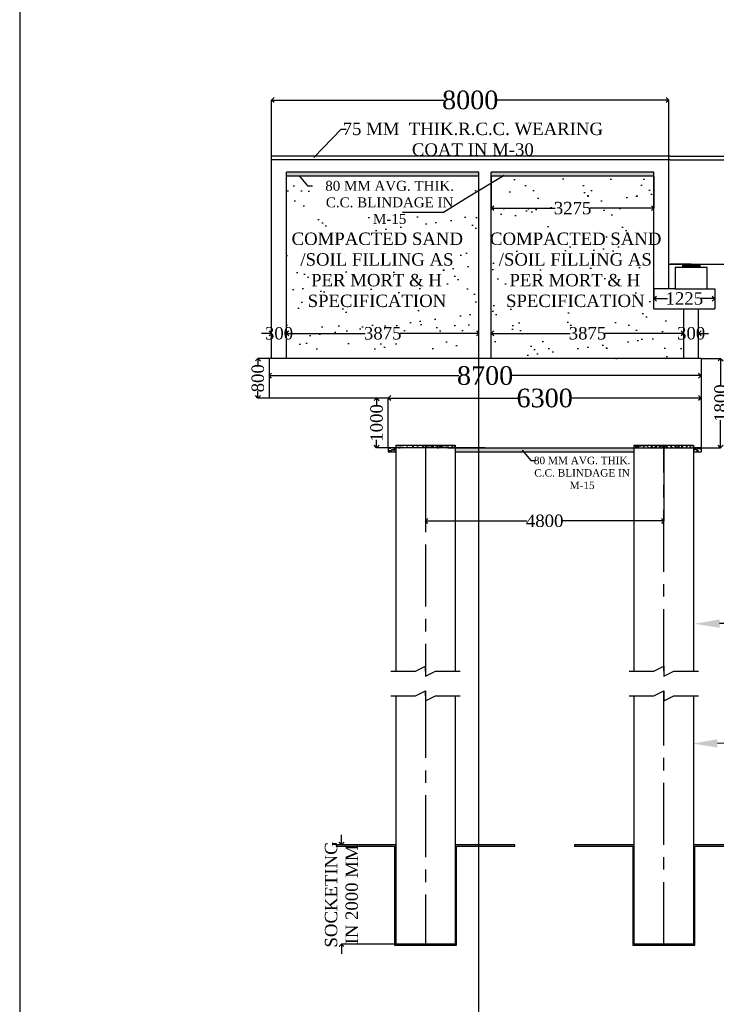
# Model space of a CAD drawing. Header units: millimetres. Extents: x -11064034 to 12176239, y -803770 to 320261.
# Tile 4 of 16: x 3088983 to 3117040, y -764093 to -724416. Entities that reach past the tile are written whole.
import ezdxf
from ezdxf import colors
from ezdxf.entities.mleader import LeaderData, LeaderLine
from ezdxf.math import Vec2, Vec3

# ---------------------------------------------------------------- set-up
doc = ezdxf.new("R2010")
doc.units = ezdxf.units.MM
doc.header["$MEASUREMENT"] = 0
doc.linetypes.add('CENTERX2', pattern=[4, 2.5, -0.5, 0.5, -0.5])
doc.styles.get("Standard").update_dxf_attribs({"font": 'times.ttf'})
doc.styles.add('style1', font='txt.shx', dxfattribs={"height": 1})
doc.dimstyles.new('Copy(3) of Standard', dxfattribs={"dimtxt": 500, "dimasz": 1000, "dimexe": 800, "dimexo": 1000, "dimgap": 0.09, "dimtad": 0, "dimdec": 0, "dimzin": 4, "dimdsep": 46, "dimtxsty": 'Standard', "dimcen": 0, "dimadec": 0, "dimazin": 1, "dimtfac": 1, "dimtdec": 0, "dimtix": 1, "dimtofl": 0, "dimtmove": 0, "dimatfit": 3, "dimfxl": 0, "dimtolj": 1, "dimtzin": 0, "dimarcsym": 0})
doc.dimstyles.new('RH SCALL', dxfattribs={"dimtxt": 500, "dimasz": 200, "dimexe": 1, "dimexo": 1.5, "dimgap": 0.09, "dimtad": 0, "dimdec": 0, "dimzin": 4, "dimdsep": 46, "dimtxsty": 'Standard', "dimblk": 'OPEN90', "dimcen": 0, "dimadec": 0, "dimazin": 1, "dimtfac": 1, "dimtdec": 0, "dimtix": 1, "dimtofl": 0, "dimtmove": 0, "dimatfit": 3, "dimfxl": 0, "dimtolj": 1, "dimtzin": 0, "dimarcsym": 0})
pattern_1 = [(50, (-501911.77, -1638479.05), (215.178055, -18.8256405), [22.5, -247.5]), (355, (-501911.77, -1638479.05), (-41.6254, 225.65764), [18, -198]), (100.4514445, (-501893.84, -1638480.62), (173.552654, 206.831997), [19.122058, -210.342634]), (46.1842, (-501911.77, -1638419.05), (320.1724, -49.655784), [33.75, -371.25]), (96.6356355, (-501885.1, -1638423.2), (280.398584, 292.23558), [28.683103, -315.514128]), (351.184164, (-501911.77, -1638419.05), (280.398584, 292.23558), [27, -297]), (21, (-501881.77, -1638434.05), (179.072116, -120.785667), [22.5, -247.5]), (326, (-501881.77, -1638434.05), (72.9946, 217.545014), [18, -198]), (71.451445, (-501866.85, -1638444.12), (252.066713, 96.759346), [19.122057, -210.342634]), (37.5, (-501911.77, -1638479.05), (3.6479566, 99.8681561), [0, -195.6, 0, -201, 0, -198.75]), (7.5, (-501911.77, -1638479.05), (78.9208612, 118.3235136), [0, -114.6, 0, -191.1, 0, -75.75]), (327.5, (-501978.67, -1638479.05), (160.1467309, -6.7664615), [0, -75, 0, -234, 0, -310.5]), (317.5, (-502008.67, -1638479.05), (174.955851, 30.0314947), [0, -97.5, 0, -155.4, 0, -220.5])]
pattern_2 = [(37.5, (71920.3, -759168.9), (-47.245, 1445.11783), [0, -1140, 0, -1275, 0, -1218.75]), (7.5, (71920.3, -759169), (1327.3325, 2116.6095), [0, -615, 0, -1027.5, 0, -393.75]), (327.5, (70997.8, -759168.9), (2335.6064, 4.2443), [0, -375, 0, -1350, 0, -1762.5]), (317.5, (70997.8, -759169), (2254.595, 658.2567), [0, -187.5, 0, -885, 0, -1012.5])]
pattern_3 = [(50, (71920.27, -759168.92), (143.4520365, -12.550427), [15, -165]), (355, (71920.27, -759168.92), (-27.750267, 150.438427), [12, -132]), (100.4514445, (71932.22, -759169.97), (115.7017693, 137.887998), [12.7480384, -140.2284224]), (46.1842, (71920.27, -759128.92), (213.448266, -33.103856), [22.5, -247.5]), (96.6356355, (71938.06, -759131.68), (186.932389, 194.82372), [19.122068, -210.342752]), (351.184164, (71920.27, -759128.92), (186.932389, 194.82372), [18, -198]), (21, (71940.27, -759138.92), (119.3814104, -80.523778), [15, -165]), (326, (71940.27, -759138.92), (48.6630664, 145.030009), [12, -132]), (71.451445, (71950.22, -759145.64), (168.0444753, 64.5062306), [12.748038, -140.2284224]), (37.5, (71920.27, -759168.925), (2.4319711, 66.5787708), [0, -130.4, 0, -134, 0, -132.5]), (7.5, (71920.27, -759168.925), (52.6139075, 78.8823424), [0, -76.4, 0, -127.4, 0, -50.5]), (327.5, (71875.67, -759168.925), (106.7644872, -4.5109743), [0, -50, 0, -156, 0, -207]), (317.5, (71855.67, -759168.925), (116.637234, 20.0209965), [0, -65, 0, -103.6, 0, -147])]

# ---------------------------------------------------------------- blocks, each defined once
blk = doc.blocks.new('*D338')
at = {"color": 0, "linetype": 'Continuous', "lineweight": -2, "ltscale": 10000, "transparency": 16777216}
blk.add_line((3119920, -748739), (3117170, -748752), dxfattribs=at)
at = {"color": 0, "linetype": 'Continuous', "lineweight": 30, "ltscale": 10000, "transparency": 16777216}
blk.add_solid([(3117170, -748586), (3117171, -748919), (3116170, -748757)], dxfattribs=at)
at = {"layer": 'Defpoints', "color": 0, "linetype": 'Continuous', "lineweight": 30, "ltscale": 10000, "transparency": 16777216}
for p in [(3113770, -748769), (3116170, -748757)]:
    blk.add_point(p, dxfattribs=at)
at = {"color": 0, "linetype": 'Continuous', "ltscale": 10000, "transparency": 16777216, "insert": (3123290, -748723), "char_height": 500, "width": 7059.14, "attachment_point": 5, "rotation": 0.2756}
blk.add_mtext('\\A1;6 NOS BORED CAST IN SITU R.C.C. PILE 1200 MM DIA EACH', dxfattribs=at)
blk = doc.blocks.new('*D339')
at = {"color": 0, "linetype": 'Continuous', "lineweight": -2, "ltscale": 10000, "transparency": 16777216}
blk.add_line((3118605, -753573), (3117084, -753580), dxfattribs=at)
at = {"color": 0, "linetype": 'Continuous', "lineweight": 30}
blk.add_line((3123245, -753545), (3127818, -753523), dxfattribs=at)
at = {"color": 0, "linetype": 'Continuous', "lineweight": 30, "ltscale": 10000, "transparency": 16777216}
blk.add_solid([(3117083, -753413), (3117085, -753747), (3116084, -753585)], dxfattribs=at)
at = {"layer": 'Defpoints', "color": 0, "linetype": 'Continuous', "lineweight": 30, "ltscale": 10000, "transparency": 16777216}
for p in [(3113684, -753596), (3116084, -753585)]:
    blk.add_point(p, dxfattribs=at)
at = {"color": 0, "linetype": 'Continuous', "ltscale": 10000, "transparency": 16777216, "insert": (3123203, -753551), "char_height": 500, "width": 9579.76, "attachment_point": 5, "rotation": 0.2756}
blk.add_mtext('\\A1;6 MM PERMANENT MS LINER UP TO {ROCK LEVEL\\P}RL 93.000 M', dxfattribs=at)
blk = doc.blocks.new('_Open90')
at = {"color": 0, "linetype": 'ByBlock', "lineweight": -2}
for p, q in [((0, 0), (-1, 0)), ((-0.5, 0.5), (0, 0)), ((0, 0), (-0.5, -0.5))]:
    blk.add_line(p, q, dxfattribs=at)
blk = doc.blocks.new('*D381')
at = {"color": 0, "linetype": 'Continuous', "lineweight": -2, "ltscale": 10000, "transparency": 16777216}
for p, q in [((3114527, -735267), (3114527, -735653)), ((3116977, -735267), (3116977, -735653)), ((3114727, -735652), (3115081, -735652)), ((3116777, -735652), (3116423, -735652))]:
    blk.add_line(p, q, dxfattribs=at)
at = {"layer": 'Defpoints', "color": 0, "linetype": 'Continuous', "lineweight": 30, "ltscale": 10000, "transparency": 16777216}
for p in [(3114527, -735265, -872), (3116977, -735265, -872), (3116977, -735652)]:
    blk.add_point(p, dxfattribs=at)
at = {"color": 0, "linetype": 'Continuous', "lineweight": -2, "ltscale": 10000, "transparency": 16777216, "xscale": 200, "yscale": 200, "zscale": 200, "rotation": 180}
blk.add_blockref('_Open90', (3114527, -735652), dxfattribs=at)
at = {"color": 0, "linetype": 'Continuous', "lineweight": -2, "ltscale": 10000, "transparency": 16777216, "xscale": 200, "yscale": 200, "zscale": 200}
blk.add_blockref('_Open90', (3116977, -735652), dxfattribs=at)
at = {"color": 0, "linetype": 'Continuous', "ltscale": 10000, "transparency": 16777216, "insert": (3115752, -735652), "char_height": 500, "attachment_point": 5}
blk.add_mtext('\\A1;1225', dxfattribs=at)
blk = doc.blocks.new('*D382')
at = {"color": 0, "linetype": 'Continuous', "lineweight": -2, "ltscale": 10000, "transparency": 16777216}
for p, q in [((3099127, -729914), (3099127, -727654)), ((3099327, -727655), (3106073, -727655)), ((3114927, -727655), (3108181, -727655)), ((3115127, -729914), (3115127, -727654))]:
    blk.add_line(p, q, dxfattribs=at)
at = {"layer": 'Defpoints', "color": 0, "linetype": 'Continuous', "lineweight": 30, "ltscale": 10000, "transparency": 16777216}
for p in [(3115127, -727655), (3099127, -729915, -872), (3115127, -729915, -872)]:
    blk.add_point(p, dxfattribs=at)
at = {"color": 0, "linetype": 'Continuous', "lineweight": -2, "ltscale": 10000, "transparency": 16777216, "xscale": 200, "yscale": 200, "zscale": 200, "rotation": 180}
blk.add_blockref('_Open90', (3099127, -727655), dxfattribs=at)
at = {"color": 0, "linetype": 'Continuous', "lineweight": -2, "ltscale": 10000, "transparency": 16777216, "xscale": 200, "yscale": 200, "zscale": 200}
blk.add_blockref('_Open90', (3115127, -727655), dxfattribs=at)
at = {"color": 0, "linetype": 'Continuous', "ltscale": 10000, "transparency": 16777216, "insert": (3107127, -727655), "char_height": 500, "attachment_point": 5}
blk.add_mtext('\\A1;{\\H1.5x;8000}', dxfattribs=at)
blk = doc.blocks.new('*D383')
at = {"color": 0, "linetype": 'Continuous', "lineweight": -2, "ltscale": 10000, "transparency": 16777216}
for p, q in [((3098927, -737056), (3098727, -737056)), ((3099127, -738064), (3099127, -737055)), ((3099727, -738064), (3099727, -737055)), ((3099927, -737056), (3100127, -737056))]:
    blk.add_line(p, q, dxfattribs=at)
at = {"layer": 'Defpoints', "color": 0, "linetype": 'Continuous', "lineweight": 30, "ltscale": 10000, "transparency": 16777216}
for p in [(3099727, -737056), (3099127, -738065, -872), (3099727, -738065, -872)]:
    blk.add_point(p, dxfattribs=at)
at = {"color": 0, "linetype": 'Continuous', "lineweight": -2, "ltscale": 10000, "transparency": 16777216, "xscale": 200, "yscale": 200, "zscale": 200}
blk.add_blockref('_Open90', (3099127, -737056), dxfattribs=at)
at = {"color": 0, "linetype": 'Continuous', "lineweight": -2, "ltscale": 10000, "transparency": 16777216, "xscale": 200, "yscale": 200, "zscale": 200, "rotation": 180}
blk.add_blockref('_Open90', (3099727, -737056), dxfattribs=at)
at = {"color": 0, "linetype": 'Continuous', "ltscale": 10000, "transparency": 16777216, "insert": (3099427, -737056), "char_height": 500, "attachment_point": 5}
blk.add_mtext('\\A1;300', dxfattribs=at)
blk = doc.blocks.new('*D384')
at = {"color": 0, "linetype": 'Continuous', "lineweight": -2, "ltscale": 10000, "transparency": 16777216}
for p, q in [((3099727, -738062), (3099727, -737055)), ((3099927, -737056), (3102903, -737056)), ((3107277, -737056), (3104301, -737056)), ((3107477, -785391), (3107477, -737055))]:
    blk.add_line(p, q, dxfattribs=at)
at = {"layer": 'Defpoints', "color": 0, "linetype": 'Continuous', "lineweight": 30, "ltscale": 10000, "transparency": 16777216}
for p in [(3107477, -737056), (3099727, -738064), (3107477, -785393, -872)]:
    blk.add_point(p, dxfattribs=at)
at = {"color": 0, "linetype": 'Continuous', "lineweight": -2, "ltscale": 10000, "transparency": 16777216, "xscale": 200, "yscale": 200, "zscale": 200, "rotation": 180}
blk.add_blockref('_Open90', (3099727, -737056), dxfattribs=at)
at = {"color": 0, "linetype": 'Continuous', "lineweight": -2, "ltscale": 10000, "transparency": 16777216, "xscale": 200, "yscale": 200, "zscale": 200}
blk.add_blockref('_Open90', (3107477, -737056), dxfattribs=at)
at = {"color": 0, "linetype": 'Continuous', "ltscale": 10000, "transparency": 16777216, "insert": (3103602, -737056), "char_height": 500, "attachment_point": 5}
blk.add_mtext('\\A1;3875', dxfattribs=at)
blk = doc.blocks.new('*D386')
at = {"color": 0, "linetype": 'Continuous', "lineweight": -2, "ltscale": 10000, "transparency": 16777216}
for p, q in [((3107977, -738062), (3107977, -737054)), ((3108177, -737055), (3111153, -737055)), ((3115527, -737055), (3112551, -737055)), ((3115727, -738064), (3115727, -737054))]:
    blk.add_line(p, q, dxfattribs=at)
at = {"layer": 'Defpoints', "color": 0, "linetype": 'Continuous', "lineweight": 30, "ltscale": 10000, "transparency": 16777216}
for p in [(3115727, -737055), (3107977, -738064), (3115727, -738065, -872)]:
    blk.add_point(p, dxfattribs=at)
at = {"color": 0, "linetype": 'Continuous', "lineweight": -2, "ltscale": 10000, "transparency": 16777216, "xscale": 200, "yscale": 200, "zscale": 200, "rotation": 180}
blk.add_blockref('_Open90', (3107977, -737055), dxfattribs=at)
at = {"color": 0, "linetype": 'Continuous', "lineweight": -2, "ltscale": 10000, "transparency": 16777216, "xscale": 200, "yscale": 200, "zscale": 200}
blk.add_blockref('_Open90', (3115727, -737055), dxfattribs=at)
at = {"color": 0, "linetype": 'Continuous', "ltscale": 10000, "transparency": 16777216, "insert": (3111852, -737055), "char_height": 500, "attachment_point": 5}
blk.add_mtext('\\A1;3875', dxfattribs=at)
blk = doc.blocks.new('*D387')
at = {"color": 0, "linetype": 'Continuous', "lineweight": -2, "ltscale": 10000, "transparency": 16777216}
for p, q in [((3115527, -737055), (3115327, -737055)), ((3115727, -738062), (3115727, -737054)), ((3116327, -738064), (3116327, -737054)), ((3116527, -737055), (3116727, -737055))]:
    blk.add_line(p, q, dxfattribs=at)
at = {"layer": 'Defpoints', "color": 0, "linetype": 'Continuous', "lineweight": 30, "ltscale": 10000, "transparency": 16777216}
for p in [(3116327, -737055), (3115727, -738064), (3116327, -738065, -872)]:
    blk.add_point(p, dxfattribs=at)
at = {"color": 0, "linetype": 'Continuous', "lineweight": -2, "ltscale": 10000, "transparency": 16777216, "xscale": 200, "yscale": 200, "zscale": 200}
blk.add_blockref('_Open90', (3115727, -737055), dxfattribs=at)
at = {"color": 0, "linetype": 'Continuous', "lineweight": -2, "ltscale": 10000, "transparency": 16777216, "xscale": 200, "yscale": 200, "zscale": 200, "rotation": 180}
blk.add_blockref('_Open90', (3116327, -737055), dxfattribs=at)
at = {"color": 0, "linetype": 'Continuous', "ltscale": 10000, "transparency": 16777216, "insert": (3116027, -737055), "char_height": 500, "attachment_point": 5}
blk.add_mtext('\\A1;300', dxfattribs=at)
blk = doc.blocks.new('*D411')
at = {"color": 0, "linetype": 'Continuous', "lineweight": -2, "ltscale": 10000, "transparency": 16777216}
for p, q in [((3099027, -738067), (3099027, -738761)), ((3116427, -738067), (3116427, -738761)), ((3099227, -738760), (3106673, -738760)), ((3116227, -738760), (3108781, -738760))]:
    blk.add_line(p, q, dxfattribs=at)
at = {"layer": 'Defpoints', "color": 0, "linetype": 'Continuous', "lineweight": 30, "ltscale": 10000, "transparency": 16777216}
for p in [(3099027, -738065, -872), (3116427, -738065, -872), (3116427, -738760)]:
    blk.add_point(p, dxfattribs=at)
at = {"color": 0, "linetype": 'Continuous', "lineweight": -2, "ltscale": 10000, "transparency": 16777216, "xscale": 200, "yscale": 200, "zscale": 200, "rotation": 180}
blk.add_blockref('_Open90', (3099027, -738760), dxfattribs=at)
at = {"color": 0, "linetype": 'Continuous', "lineweight": -2, "ltscale": 10000, "transparency": 16777216, "xscale": 200, "yscale": 200, "zscale": 200}
blk.add_blockref('_Open90', (3116427, -738760), dxfattribs=at)
at = {"color": 0, "linetype": 'Continuous', "ltscale": 10000, "transparency": 16777216, "insert": (3107727, -738760), "char_height": 500, "attachment_point": 5}
blk.add_mtext('\\A1;{\\H1.5x;8700}', dxfattribs=at)
blk = doc.blocks.new('*D419')
at = {"color": 0, "linetype": 'Continuous', "lineweight": -2, "ltscale": 10000, "transparency": 16777216}
for p, q in [((3107977, -730727), (3107977, -732011)), ((3114527, -730727), (3114527, -732011)), ((3108177, -732010), (3110553, -732010)), ((3114327, -732010), (3111951, -732010))]:
    blk.add_line(p, q, dxfattribs=at)
at = {"layer": 'Defpoints', "color": 0, "linetype": 'Continuous', "lineweight": 30, "ltscale": 10000, "transparency": 16777216}
for p in [(3107977, -730725, -872), (3114527, -730725, -872), (3114527, -732010)]:
    blk.add_point(p, dxfattribs=at)
at = {"color": 0, "linetype": 'Continuous', "lineweight": -2, "ltscale": 10000, "transparency": 16777216, "xscale": 200, "yscale": 200, "zscale": 200, "rotation": 180}
blk.add_blockref('_Open90', (3107977, -732010), dxfattribs=at)
at = {"color": 0, "linetype": 'Continuous', "lineweight": -2, "ltscale": 10000, "transparency": 16777216, "xscale": 200, "yscale": 200, "zscale": 200}
blk.add_blockref('_Open90', (3114527, -732010), dxfattribs=at)
at = {"color": 0, "linetype": 'Continuous', "ltscale": 10000, "transparency": 16777216, "insert": (3111252, -732010), "char_height": 500, "attachment_point": 5}
blk.add_mtext('\\A1;3275', dxfattribs=at)
blk = doc.blocks.new('*D420')
at = {"color": 0, "linetype": 'Continuous', "lineweight": -2, "ltscale": 10000, "transparency": 16777216}
for p, q in [((3116427, -738068), (3116427, -739666)), ((3103827, -739664), (3103827, -739664)), ((3104027, -739665), (3109063, -739665)), ((3116227, -739665), (3111191, -739665))]:
    blk.add_line(p, q, dxfattribs=at)
at = {"layer": 'Defpoints', "color": 0, "linetype": 'Continuous', "lineweight": 30, "ltscale": 10000, "transparency": 16777216}
for p in [(3116427, -738067), (3103827, -739665, -872), (3116427, -739665)]:
    blk.add_point(p, dxfattribs=at)
at = {"color": 0, "linetype": 'Continuous', "lineweight": -2, "ltscale": 10000, "transparency": 16777216, "xscale": 200, "yscale": 200, "zscale": 200, "rotation": 180}
blk.add_blockref('_Open90', (3103827, -739665), dxfattribs=at)
at = {"color": 0, "linetype": 'Continuous', "lineweight": -2, "ltscale": 10000, "transparency": 16777216, "xscale": 200, "yscale": 200, "zscale": 200}
blk.add_blockref('_Open90', (3116427, -739665), dxfattribs=at)
at = {"color": 0, "linetype": 'Continuous', "ltscale": 10000, "transparency": 16777216, "insert": (3110127, -739665), "char_height": 500, "attachment_point": 5}
blk.add_mtext('\\A1;{\\H1.5x;6300}', dxfattribs=at)
blk = doc.blocks.new('*D421')
at = {"color": 0, "linetype": 'Continuous', "lineweight": -2, "ltscale": 10000, "transparency": 16777216}
for p, q in [((3105327, -741667), (3105327, -744613)), ((3114927, -741667), (3114927, -744613)), ((3105527, -744612), (3109408, -744612)), ((3114727, -744612), (3110846, -744612))]:
    blk.add_line(p, q, dxfattribs=at)
at = {"layer": 'Defpoints', "color": 0, "linetype": 'Continuous', "lineweight": 30, "ltscale": 10000, "transparency": 16777216}
for p in [(3105327, -741665, -872), (3114927, -741665, -872), (3114927, -744612)]:
    blk.add_point(p, dxfattribs=at)
at = {"color": 0, "linetype": 'Continuous', "lineweight": -2, "ltscale": 10000, "transparency": 16777216, "xscale": 200, "yscale": 200, "zscale": 200, "rotation": 180}
blk.add_blockref('_Open90', (3105327, -744612), dxfattribs=at)
at = {"color": 0, "linetype": 'Continuous', "lineweight": -2, "ltscale": 10000, "transparency": 16777216, "xscale": 200, "yscale": 200, "zscale": 200}
blk.add_blockref('_Open90', (3114927, -744612), dxfattribs=at)
at = {"color": 0, "linetype": 'Continuous', "ltscale": 10000, "transparency": 16777216, "insert": (3110127, -744612), "char_height": 500, "attachment_point": 5}
blk.add_mtext('\\A1;4800', dxfattribs=at)
blk = doc.blocks.new('*D428')
at = {"color": 0, "linetype": 'Continuous', "lineweight": -2, "ltscale": 10000, "transparency": 16777216}
for p, q in [((3116429, -738067), (3117214, -738067)), ((3117213, -738267), (3117213, -739184)), ((3117213, -741465), (3117213, -740548)), ((3116429, -741665), (3117214, -741665))]:
    blk.add_line(p, q, dxfattribs=at)
at = {"layer": 'Defpoints', "color": 0, "linetype": 'Continuous', "lineweight": 30, "ltscale": 10000, "transparency": 16777216}
for p in [(3116427, -738067), (3116427, -741665, -872), (3117213, -741665)]:
    blk.add_point(p, dxfattribs=at)
at = {"color": 0, "linetype": 'Continuous', "lineweight": -2, "ltscale": 10000, "transparency": 16777216, "xscale": 200, "yscale": 200, "zscale": 200}
for p, rotation in [((3117213, -738067), 90), ((3117213, -741665), 270)]:
    blk.add_blockref('_Open90', p, dxfattribs=dict(at, rotation=rotation))
at = {"color": 0, "linetype": 'Continuous', "ltscale": 10000, "transparency": 16777216, "insert": (3117213, -739866), "char_height": 500, "attachment_point": 5, "rotation": 90}
blk.add_mtext('\\A1;1800', dxfattribs=at)
blk = doc.blocks.new('*D429')
at = {"color": 0, "linetype": 'Continuous', "lineweight": -2, "ltscale": 10000, "transparency": 16777216}
for p, q in [((3099026, -738065), (3098575, -738065)), ((3098576, -738265), (3098576, -738347)), ((3098576, -739465), (3098576, -739384)), ((3099026, -739665), (3098575, -739665))]:
    blk.add_line(p, q, dxfattribs=at)
at = {"layer": 'Defpoints', "color": 0, "linetype": 'Continuous', "lineweight": 30, "ltscale": 10000, "transparency": 16777216}
for p in [(3099027, -738065, -872), (3098576, -739665), (3099027, -739665, -872)]:
    blk.add_point(p, dxfattribs=at)
at = {"color": 0, "linetype": 'Continuous', "lineweight": -2, "ltscale": 10000, "transparency": 16777216, "xscale": 200, "yscale": 200, "zscale": 200}
for p, rotation in [((3098576, -738065), 90), ((3098576, -739665), 270)]:
    blk.add_blockref('_Open90', p, dxfattribs=dict(at, rotation=rotation))
at = {"color": 0, "linetype": 'Continuous', "ltscale": 10000, "transparency": 16777216, "insert": (3098576, -738865), "char_height": 500, "attachment_point": 5, "rotation": 90}
blk.add_mtext('\\A1;800', dxfattribs=at)
blk = doc.blocks.new('*D430')
at = {"color": 0, "linetype": 'Continuous', "lineweight": -2, "ltscale": 10000, "transparency": 16777216}
for p, q in [((3103826, -739665), (3103357, -739665)), ((3103358, -739865), (3103358, -739983)), ((3103358, -741465), (3103358, -741347)), ((3103826, -741665), (3103357, -741665))]:
    blk.add_line(p, q, dxfattribs=at)
at = {"layer": 'Defpoints', "color": 0, "linetype": 'Continuous', "lineweight": 30, "ltscale": 10000, "transparency": 16777216}
for p in [(3103827, -739665), (3103358, -741665), (3103827, -741665, -872)]:
    blk.add_point(p, dxfattribs=at)
at = {"color": 0, "linetype": 'Continuous', "lineweight": -2, "ltscale": 10000, "transparency": 16777216, "xscale": 200, "yscale": 200, "zscale": 200}
for p, rotation in [((3103358, -739665), 90), ((3103358, -741665), 270)]:
    blk.add_blockref('_Open90', p, dxfattribs=dict(at, rotation=rotation))
at = {"color": 0, "linetype": 'Continuous', "ltscale": 10000, "transparency": 16777216, "insert": (3103358, -740665), "char_height": 500, "attachment_point": 5, "rotation": 90}
blk.add_mtext('\\A1;1000', dxfattribs=at)
blk = doc.blocks.new('*D432')
at = {"color": 0, "linetype": 'Continuous', "lineweight": -2, "ltscale": 10000, "transparency": 16777216}
for p, q in [((3101944, -757465), (3101944, -757265)), ((3104126, -757665), (3101943, -757665)), ((3104126, -761665), (3101943, -761665)), ((3101944, -761865), (3101944, -762065))]:
    blk.add_line(p, q, dxfattribs=at)
at = {"layer": 'Defpoints', "color": 0, "linetype": 'Continuous', "lineweight": 30, "ltscale": 10000, "transparency": 16777216}
for p in [(3104127, -757665, -872), (3101944, -761665), (3104127, -761665, -872)]:
    blk.add_point(p, dxfattribs=at)
at = {"color": 0, "linetype": 'Continuous', "lineweight": -2, "ltscale": 10000, "transparency": 16777216, "xscale": 200, "yscale": 200, "zscale": 200}
for p, rotation in [((3101944, -757665), 270), ((3101944, -761665), 90)]:
    blk.add_blockref('_Open90', p, dxfattribs=dict(at, rotation=rotation))
at = {"color": 0, "linetype": 'Continuous', "lineweight": 30, "ltscale": 10000, "transparency": 16777216, "insert": (3101944, -759665), "char_height": 500, "width": 4039.8, "attachment_point": 5, "rotation": 90}
blk.add_mtext('\\A1;SOCKETING IN 2000 MM ', dxfattribs=at)

msp = doc.modelspace()

# ---------------------------------------------------------------- hatches: boundary and pattern name
at = {"linetype": 'Continuous', "ltscale": 10000}
h = msp.add_hatch(dxfattribs=at)
h.set_pattern_fill('AR-SAND', scale=750)
h.set_pattern_definition(pattern_2)
h.paths.add_polyline_path([(3107477, -730725.3), (3099727, -730725.3), (3099727, -738065.3), (3107477, -738065.3)])
h.paths.add_polyline_path([(3098746.5, -737586.1), (3100103.9, -737586.1), (3100103.9, -736518.5), (3098746.5, -736518.5)], flags=9)
h.paths.add_polyline_path([(3102748.1, -737585.4), (3104474.7, -737585.4), (3104474.7, -736517.8), (3102748.1, -736517.8)], flags=24)
h.paths.add_polyline_path([(3107053.6, -784913.7), (3108411, -784913.7), (3108411, -783846.1), (3107053.6, -783846.1)], flags=9)
edge = h.paths.add_edge_path()
edge.add_line((3100635.8, -732204.4), (3107136, -732204.4))
edge.add_line((3107136, -732204.4), (3107136, -730683.7))
edge.add_line((3107136, -730683.7), (3100635.8, -730683.7))
edge.add_line((3100635.8, -730683.7), (3100635.8, -732204.4))
edge.add_line((3100576.4, -731114.5), (3100771.5, -731114.5))
edge.add_line((3100232.5, -730701), (3100576.4, -731114.5))
edge.add_line((3100232.5, -730701), (3100232.4, -730700.9))
edge.add_line((3100232.4, -730700.9), (3100232.5, -730701))
edge.add_line((3100232.5, -730701), (3100232.5, -730701))
h.paths.add_polyline_path([(3099782.9, -736291), (3106780.9, -736291), (3106780.9, -732710.8), (3099782.9, -732710.8)], flags=24)
h = msp.add_hatch(dxfattribs=at)
h.set_pattern_fill('AR-CONC', scale=20)
h.set_pattern_definition(pattern_3)
h.paths.add_polyline_path([(3107477, -730565.3), (3099727, -730565.3), (3099727, -730725.3), (3107477, -730725.3)])
h = msp.add_hatch(dxfattribs=at)
h.set_pattern_fill('AR-SAND', scale=750)
h.set_pattern_definition(pattern_2)
h.paths.add_polyline_path([(3114527, -730725.3), (3108460.2, -730725.3), (3107977, -731012.1), (3107977, -738065.3), (3115727, -738065.3), (3115727, -736065.3), (3114527, -736065.3)])
h.paths.add_polyline_path([(3107053.6, -737586.1), (3108411, -737586.1), (3108411, -736518.5), (3107053.6, -736518.5)], flags=9)
h.paths.add_polyline_path([(3110998.1, -737584.4), (3112724.7, -737584.4), (3112724.7, -736516.8), (3110998.1, -736516.8)], flags=24)
h.paths.add_polyline_path([(3115346.5, -737585.1), (3116703.9, -737585.1), (3116703.9, -736517.5), (3115346.5, -736517.5)], flags=9)
h.paths.add_polyline_path([(3107772.8, -736291), (3114770.8, -736291), (3114770.8, -732710.8), (3107772.8, -732710.8)], flags=9)
h = msp.add_hatch(dxfattribs=at)
h.set_pattern_fill('AR-CONC', scale=20)
h.set_pattern_definition(pattern_3)
h.paths.add_polyline_path([(3114527, -730565.3), (3107977, -730565.3), (3107977, -730725.3), (3114527, -730725.3)])
h = msp.add_hatch(color=7, dxfattribs=at)
h.dxf.hatch_style = 1
h.paths.add_polyline_path([(3116027, -734265.3), (3115677, -734265.3), (3115677, -734395.3), (3116027, -734395.3)])
h = msp.add_hatch(color=7, dxfattribs=at)
h.dxf.hatch_style = 1
h.paths.add_polyline_path([(3116377, -734265.3), (3116027, -734265.3), (3116027, -734395.3), (3116377, -734395.3)])
h = msp.add_hatch(dxfattribs=at)
h.set_pattern_fill('AR-CONC', scale=30)
h.set_pattern_definition(pattern_1)
h.paths.add_polyline_path([(3104127, -741665.3), (3103827, -741665.3), (3103827, -741825.3), (3104127, -741825.3)])
h = msp.add_hatch(dxfattribs=at)
h.set_pattern_fill('AR-CONC', scale=40)
h.set_pattern_definition([(50, (-504311.77, -1638479.05), (286.904073, -25.100854), [30, -330]), (355, (-504311.77, -1638479.05), (-55.500533, 300.876853), [24, -264]), (100.4514445, (-504287.86, -1638481.14), (231.403539, 275.775996), [25.496077, -280.456845]), (46.1842, (-504311.77, -1638399.05), (426.896532, -66.207712), [45, -495]), (96.635635, (-504276.2, -1638404.57), (373.86478, 389.64744), [38.244137, -420.685504]), (351.184164, (-504311.77, -1638399.05), (373.86478, 389.64744), [36, -396]), (21, (-504271.77, -1638419.05), (238.762821, -161.047556), [30, -330]), (326, (-504271.77, -1638419.05), (97.326133, 290.060018), [24, -264]), (71.451445, (-504251.88, -1638432.47), (336.08895, 129.012461), [25.496076, -280.456845]), (37.5, (-504311.77, -1638479.05), (4.863942, 133.1575415), [0, -260.8, 0, -268, 0, -265]), (7.5, (-504311.77, -1638479.05), (105.227815, 157.764685), [0, -152.8, 0, -254.8, 0, -101]), (327.5, (-504400.97, -1638479.05), (213.5289745, -9.0219487), [0, -100, 0, -312, 0, -414]), (317.5, (-504440.97, -1638479.05), (233.274468, 40.041993), [0, -130, 0, -207.2, 0, -294])])
h.paths.add_polyline_path([(3105327, -741565.3), (3104127, -741565.3), (3104127, -741665.3), (3105327, -741665.3)])
h = msp.add_hatch(dxfattribs=at)
h.set_pattern_fill('AR-CONC', scale=30)
h.set_pattern_definition([(50, (-504311.77, -1638479.05), (215.178055, -18.8256405), [22.5, -247.5]), (355, (-504311.77, -1638479.05), (-41.6254, 225.65764), [18, -198]), (100.4514445, (-504293.84, -1638480.62), (173.552654, 206.831997), [19.122058, -210.342634]), (46.1842, (-504311.77, -1638419.05), (320.1724, -49.655784), [33.75, -371.25]), (96.6356355, (-504285.1, -1638423.2), (280.398584, 292.23558), [28.683103, -315.514128]), (351.184164, (-504311.77, -1638419.05), (280.398584, 292.23558), [27, -297]), (21, (-504281.77, -1638434.05), (179.072116, -120.785667), [22.5, -247.5]), (326, (-504281.77, -1638434.05), (72.9946, 217.545014), [18, -198]), (71.451445, (-504266.85, -1638444.12), (252.066713, 96.759346), [19.122057, -210.342634]), (37.5, (-504311.77, -1638479.05), (3.6479566, 99.8681561), [0, -195.6, 0, -201, 0, -198.75]), (7.5, (-504311.77, -1638479.05), (78.9208612, 118.3235136), [0, -114.6, 0, -191.1, 0, -75.75]), (327.5, (-504378.67, -1638479.05), (160.1467309, -6.7664615), [0, -75, 0, -234, 0, -310.5]), (317.5, (-504408.67, -1638479.05), (174.955851, 30.0314947), [0, -97.5, 0, -155.4, 0, -220.5])])
h.paths.add_polyline_path([(3106527, -741565.3), (3105327, -741565.3), (3105327, -741665.3), (3106527, -741665.3)])
h = msp.add_hatch(dxfattribs=at)
h.set_pattern_fill('AR-CONC', scale=30)
h.set_pattern_definition(pattern_1)
h.paths.add_polyline_path([(3113727, -741665.3), (3106527, -741665.3), (3106527, -741825.3), (3113727, -741825.3)])
h = msp.add_hatch(dxfattribs=at)
h.set_pattern_fill('AR-CONC', scale=30)
h.set_pattern_definition(pattern_1)
h.paths.add_polyline_path([(3114927, -741565.3), (3113727, -741565.3), (3113727, -741665.3), (3114927, -741665.3)])
h = msp.add_hatch(dxfattribs=at)
h.set_pattern_fill('AR-CONC', scale=30)
h.set_pattern_definition(pattern_1)
h.paths.add_polyline_path([(3116127, -741565.3), (3114927, -741565.3), (3114927, -741665.3), (3116127, -741665.3)])
h = msp.add_hatch(dxfattribs=at)
h.set_pattern_fill('AR-CONC', scale=30)
h.set_pattern_definition(pattern_1)
h.paths.add_polyline_path([(3116427, -741665.3), (3116127, -741665.3), (3116127, -741825.3), (3116427, -741825.3)])
at = {"linetype": 'Continuous', "lineweight": 30, "ltscale": 10000}
h = msp.add_hatch(color=7, dxfattribs=at)
h.dxf.hatch_style = 1
h.paths.add_polyline_path([(3104127, -757665.3), (3101727, -757665.3), (3101727, -757715.3), (3104077, -757715.3), (3104077, -761715.3), (3106577, -761715.3), (3106577, -757715.3), (3108927, -757715.3), (3108927, -757665.3), (3106527, -757665.3), (3106527, -761665.3), (3104127, -761665.3)])
h = msp.add_hatch(color=7, dxfattribs=at)
h.dxf.hatch_style = 1
h.paths.add_polyline_path([(3113727, -757665.3), (3111327, -757665.3), (3111327, -757715.3), (3113677, -757715.3), (3113677, -761715.3), (3116177, -761715.3), (3116177, -757715.3), (3118527, -757715.3), (3118527, -757665.3), (3116127, -757665.3), (3116127, -761665.3), (3113727, -761665.3)])

# ---------------------------------------------------------------- linework, layer by layer
at = {"linetype": 'Continuous', "ltscale": 10000}
for p, q in [((3088982.6, -666056.9), (3088982.6, -803769.6)), ((3099127, -738065.3, -872.2), (3099127, -729915.3, -872.2)), ((3103177, -729915.3, -872.2), (3099127, -729915.3, -872.2)), ((3115177, -729915.3, -872.2), (3103177, -729915.3, -872.2)), ((3115127, -735265.3, -872.2), (3115127, -729915.3, -872.2)), ((3115177, -729915.3, -872.2), (3118805.4, -729915.3, -872.2)), ((3115177, -730065.3, -872.2), (3099127, -730065.3, -872.2)), ((3115177, -730065.3, -872.2), (3118805.4, -730065.3, -872.2)), ((3107477, -730565.3, -872.2), (3099727, -730565.3, -872.2)), ((3099727, -738065.3, -872.2), (3099727, -730565.3, -872.2)), ((3107477, -730725.3, -872.2), (3099727, -730725.3, -872.2)), ((3108501.3, -730700.9), (3107047.4, -731564.1)), ((3107477, -738065.3, -872.2), (3107477, -730565.3, -872.2)), ((3114527, -730565.3, -872.2), (3107977, -730565.3, -872.2)), ((3107977, -738065.3, -872.2), (3107977, -730565.3, -872.2)), ((3114527, -730725.3, -872.2), (3107977, -730725.3, -872.2)), ((3114527, -736065.3, -872.2), (3114527, -730565.3, -872.2)), ((3107047.4, -731564.1), (3106054, -732185.4)), ((3106054, -732185.4), (3104404.8, -732185.4)), ((3115127, -734265.3, -872.2), (3118805.4, -734265.3, -872.2)), ((3115677, -734265.3, -872.2), (3115177, -734265.3, -872.2)), ((3116677, -734395.3, -872.2), (3115377, -734395.3, -872.2)), ((3115377, -734395.3, -872.2), (3115377, -735265.3, -872.2)), ((3116027, -734265.3, -872.2), (3115677, -734265.3, -872.2)), ((3115677, -734265.3, -872.2), (3115677, -734395.3, -872.2)), ((3116027, -734395.3, -872.2), (3116027, -734265.3, -872.2)), ((3116027, -734265.3, -872.2), (3116377, -734265.3, -872.2)), ((3116377, -734265.3, -872.2), (3116377, -734395.3, -872.2)), ((3116677, -735265.3, -872.2), (3116677, -734395.3, -872.2)), ((3115177, -735265.3, -872.2), (3114527, -735265.3, -872.2)), ((3115377, -735265.3, -872.2), (3115177, -735265.3, -872.2)), ((3115377, -735265.3, -872.2), (3115727, -735265.3, -872.2)), ((3115377, -735265.3, -872.2), (3116027, -735265.3, -872.2)), ((3115727, -735265.3, -872.2), (3116327, -735265.3, -872.2)), ((3116327, -735265.3, -872.2), (3116677, -735265.3, -872.2)), ((3116677, -735265.3, -872.2), (3116977, -735265.3, -872.2)), ((3116977, -735265.3, -872.2), (3116977, -736065.3, -872.2)), ((3114527, -736065.3, -872.2), (3116977, -736065.3, -872.2)), ((3115727, -738065.3, -872.2), (3115727, -736065.3, -872.2)), ((3116327, -738065.3, -872.2), (3116327, -736065.3, -872.2)), ((3116427, -738065.3, -872.2), (3099027, -738065.3, -872.2)), ((3099027, -738065.3, -872.2), (3099027, -739665.3, -872.2)), ((3116427, -738065.3, -872.2), (3116427, -741665.3, -872.2)), ((3103827, -739665.3, -872.2), (3099027, -739665.3, -872.2)), ((3103827, -741665.3, -872.2), (3103827, -739665.3, -872.2)), ((3103827, -741665.3, -872.2), (3103827, -741825.3, -872.2)), ((3107727, -741665.3, -872.2), (3103827, -741665.3, -872.2)), ((3103827, -741825.3, -872.2), (3104127, -741825.3, -872.2)), ((3104127, -741565.3, -872.2), (3106527, -741565.3, -872.2)), ((3104127, -741565.3, -872.2), (3104127, -750665.3, -872.2)), ((3106227, -741665.3, -872.2), (3116427, -741665.3, -872.2)), ((3106527, -741565.3, -872.2), (3106527, -750665.3, -872.2)), ((3106527, -741825.3, -872.2), (3113727, -741825.3, -872.2)), ((3113727, -741565.3, -872.2), (3116127, -741565.3, -872.2)), ((3113727, -750665.3, -872.2), (3113727, -741565.3, -872.2)), ((3116127, -741565.3, -872.2), (3116127, -750665.3, -872.2)), ((3116427, -741665.3, -872.2), (3116127, -741665.3, -872.2)), ((3116127, -741825.3, -872.2), (3116427, -741825.3, -872.2)), ((3116427, -741665.3, -872.2), (3116427, -741825.3, -872.2)), ((3103927, -750665.3, -872.2), (3104127, -750665.3, -872.2)), ((3104127, -750665.3, -872.2), (3104927, -750665.3, -872.2)), ((3104927, -750665.3, -872.2), (3105327, -750465.3, -872.2)), ((3105327, -750665.3, -872.2), (3105327, -750465.3, -872.2)), ((3105327, -750465.3, -872.2), (3105327, -750865.3, -872.2)), ((3105327, -750865.3, -872.2), (3105727, -750665.3, -872.2)), ((3105727, -750665.3, -872.2), (3106527, -750665.3, -872.2)), ((3105727, -750665.3, -872.2), (3105727, -750665.3, -872.2)), ((3106527, -750665.3, -872.2), (3106727, -750665.3, -872.2)), ((3113527, -750665.3, -872.2), (3113727, -750665.3, -872.2)), ((3113727, -750665.3, -872.2), (3114527, -750665.3, -872.2)), ((3114527, -750665.3, -872.2), (3114927, -750465.3, -872.2)), ((3114927, -750665.3, -872.2), (3114927, -750465.3, -872.2)), ((3114927, -750465.3, -872.2), (3114927, -750865.3, -872.2)), ((3114927, -750865.3, -872.2), (3115327, -750665.3, -872.2)), ((3115327, -750665.3, -872.2), (3116127, -750665.3, -872.2)), ((3115327, -750665.3, -872.2), (3115327, -750665.3, -872.2)), ((3116127, -750665.3, -872.2), (3116327, -750665.3, -872.2)), ((3104927, -751665.3, -872.2), (3105327, -751465.3, -872.2)), ((3105327, -751665.3, -872.2), (3105327, -751465.3, -872.2)), ((3105327, -751465.3, -872.2), (3105327, -751865.3, -872.2)), ((3114527, -751665.3, -872.2), (3114927, -751465.3, -872.2)), ((3114927, -751665.3, -872.2), (3114927, -751465.3, -872.2)), ((3114927, -751465.3, -872.2), (3114927, -751865.3, -872.2)), ((3103927, -751665.3, -872.2), (3104127, -751665.3, -872.2)), ((3104127, -751665.3, -872.2), (3104127, -761665.3, -872.2)), ((3104127, -751665.3, -872.2), (3104927, -751665.3, -872.2)), ((3105327, -751865.3, -872.2), (3105727, -751665.3, -872.2)), ((3105727, -751665.3, -872.2), (3106527, -751665.3, -872.2)), ((3105727, -751665.3, -872.2), (3105727, -751665.3, -872.2)), ((3106527, -751665.3, -872.2), (3106527, -761665.3, -872.2)), ((3106527, -751665.3, -872.2), (3106727, -751665.3, -872.2)), ((3113527, -751665.3, -872.2), (3113727, -751665.3, -872.2)), ((3113727, -761665.3, -872.2), (3113727, -751665.3, -872.2)), ((3113727, -751665.3, -872.2), (3114527, -751665.3, -872.2)), ((3114927, -751865.3, -872.2), (3115327, -751665.3, -872.2)), ((3115327, -751665.3, -872.2), (3116127, -751665.3, -872.2)), ((3115327, -751665.3, -872.2), (3115327, -751665.3, -872.2)), ((3116127, -751665.3, -872.2), (3116127, -761665.3, -872.2)), ((3116127, -751665.3, -872.2), (3116327, -751665.3, -872.2)), ((3104127, -761665.3, -872.2), (3106527, -761665.3, -872.2)), ((3116127, -761665.3, -872.2), (3113727, -761665.3, -872.2)), ((3113727, -761665.3, -872.2), (3116127, -761665.3, -872.2))]:
    msp.add_line(p, q, dxfattribs=at)
at = {"color": 0, "linetype": 'CENTERX2', "ltscale": 1000}
for p, q in [((3105327, -741565.3, -872.2), (3105327, -750665.3, -872.2)), ((3114927, -750665.3, -872.2), (3114927, -741565.3, -872.2)), ((3105327, -751665.3, -872.2), (3105327, -761665.3, -872.2)), ((3114927, -761665.3, -872.2), (3114927, -751665.3, -872.2))]:
    msp.add_line(p, q, dxfattribs=at)
at = {"linetype": 'Continuous', "lineweight": 30, "ltscale": 10000}
msp.add_line((3104127, -761665.3, -872.2), (3104127, -757665.3, -872.2), dxfattribs=at)
at = {"linetype": 'Continuous', "lineweight": 30, "ltscale": 10000, "elevation": -872.2}
for points in [[(3108927, -757665.3), (3106527, -757665.3), (3106527, -761665.3), (3104127, -761665.3), (3104127, -757665.3), (3101727, -757665.3), (3101727, -757715.3), (3104077, -757715.3), (3104077, -761715.3), (3106577, -761715.3), (3106577, -757715.3), (3108927, -757715.3)], [(3118527, -757665.3), (3116127, -757665.3), (3116127, -761665.3), (3113727, -761665.3), (3113727, -757665.3), (3111327, -757665.3), (3111327, -757715.3), (3113677, -757715.3), (3113677, -761715.3), (3116177, -761715.3), (3116177, -757715.3), (3118527, -757715.3)]]:
    msp.add_lwpolyline(points, close=True, dxfattribs=at)

# ---------------------------------------------------------------- texts
at = {"color": 0, "char_height": 500, "width": 7189.151, "attachment_point": 1, "style": 'style1'}
for insert in [(3099686.6, -732993.7, -872.2), (3107676.5, -732993.7, -872.2)]:
    msp.add_mtext('\\pi247.964;{\\fTimes New Roman|b0|i0|c0|p18;COMPACTED SAND \\P\\pi600.34323;/SOIL FILLING AS \\P\\pi1034.19327;PER MORT & H \\P\\pi895.04403;SPECIFICATION}', dxfattribs=dict(at, insert=insert))

# ---------------------------------------------------------------- dimensions: what is measured, and where the dimension line sits
at = {"linetype": 'Continuous', "ltscale": 10000}
for base, p1, p2, text, picture, middle in [((3115127, -727655.5), (3099127, -729915.3, -872.2), (3115127, -729915.3, -872.2), '{\\H1.5x;8000}', '*D382', (3107127, -727655.5)), ((3116427, -738759.5), (3099027, -738065.3, -872.2), (3116427, -738065.3, -872.2), '{\\H1.5x;8700}', '*D411', (3107727, -738759.5))]:
    dim = msp.add_linear_dim(base=base, p1=p1, p2=p2, text=text, dimstyle='RH SCALL', dxfattribs=at)
    dim.commit()
    dim.dimension.update_dxf_attribs({"geometry": picture, "text_midpoint": middle, "dimtype": 160})
for base, p1, p2, text, picture, middle in [((3114527, -732010.4), (3107977, -730725.3, -872.2), (3114527, -730725.3, -872.2), '3275', '*D419', (3111252, -732010.4)), ((3116977, -735651.6), (3114527, -735265.3, -872.2), (3116977, -735265.3, -872.2), '1225', '*D381', (3115752, -735651.6)), ((3099727, -737055.7), (3099127, -738065.3, -872.2), (3099727, -738065.3, -872.2), '300', '*D383', (3099427, -737055.7)), ((3107477, -737055.7), (3099727, -738063.8), (3107477, -785392.8, -872.2), '3875', '*D384', (3103602, -737055.7)), ((3115727, -737054.7), (3107977, -738063.8), (3115727, -738065.3, -872.2), '3875', '*D386', (3111852, -737054.7)), ((3116327, -737054.7), (3115727, -738063.8), (3116327, -738065.3, -872.2), '300', '*D387', (3116027, -737054.7)), ((3116427, -739665.3), (3103827, -739665.3, -872.2), (3116427, -738066.8), '{\\H1.5x;6300}', '*D420', (3110127, -739665.3)), ((3114927, -744612), (3105327, -741665.3, -872.2), (3114927, -741665.3, -872.2), '4800', '*D421', (3110127, -744612))]:
    dim = msp.add_linear_dim(base=base, p1=p1, p2=p2, text=text, dimstyle='RH SCALL', dxfattribs=at)
    dim.commit()
    dim.dimension.update_dxf_attribs({"geometry": picture, "text_midpoint": middle})
for base, p1, p2, text, picture, middle in [((3098575.9, -739665.3), (3099027, -738065.3, -872.2), (3099027, -739665.3, -872.2), '800', '*D429', (3098575.9, -738865.3)), ((3117213.4, -741665.3), (3116427, -738066.8), (3116427, -741665.3, -872.2), '1800', '*D428', (3117213.4, -739866)), ((3103357.9, -741665.3), (3103827, -739665.3), (3103827, -741665.3, -872.2), '1000', '*D430', (3103357.9, -740665.3))]:
    dim = msp.add_linear_dim(base=base, p1=p1, p2=p2, angle=90, text=text, dimstyle='RH SCALL', dxfattribs=at)
    dim.commit()
    dim.dimension.update_dxf_attribs({"geometry": picture, "text_midpoint": middle})
for p1, p2, text, picture, middle in [((3113770.4, -748768.6, -872.2), (3116170.4, -748757.1, -872.2), '6 NOS BORED CAST IN SITU R.C.C. PILE 1200 MM DIA EACH', '*D338', (3123290, -748722.8, -872.2)), ((3113683.9, -753596.4, -872.2), (3116083.8, -753584.9, -872.2), '6 MM PERMANENT MS LINER UP TO {ROCK LEVEL\\P}RL 93.000 M', '*D339', (3123203.5, -753550.6, -872.2))]:
    dim = msp.add_diameter_dim_2p(p1=p1, p2=p2, text=text, dimstyle='Copy(3) of Standard', dxfattribs=at)
    dim.commit()
    dim.dimension.update_dxf_attribs({"geometry": picture, "text_midpoint": middle, "dimtype": 163})
at = {"linetype": 'Continuous', "lineweight": 30, "ltscale": 10000}
dim = msp.add_linear_dim(base=(3101943.6, -761665.3), p1=(3104127, -757665.3, -872.2), p2=(3104127, -761665.3, -872.2), angle=90, text='SOCKETING IN 2000 MM ', dimstyle='RH SCALL', dxfattribs=at)
dim.commit()
dim.dimension.update_dxf_attribs({"geometry": '*D432', "text_midpoint": (3101943.6, -759665.3)})

# ---------------------------------------------------------------- leaders
at = {"linetype": 'Continuous', "ltscale": 10000}
ml = msp.add_multileader_mtext('Standard', dxfattribs=at)
ml.set_content('75 MM  THIK.R.C.C. WEARING COAT IN M-30', color=256)
ml.set_leader_properties()
ml.build(insert=Vec2(0, 0))
ml.multileader.update_dxf_attribs({"text_right_attachment_type": 6, "dogleg_length": 0.36, "arrow_head_size": 0.18})
ctx = ml.context
ctx.base_point, ctx.char_height, ctx.arrow_head_size, ctx.landing_gap_size, ctx.plane_origin = Vec3(3102125.6, -728820.5, -872.2), 500, 0.18, 0.09, Vec3(3100823.6, -728766.8, -872.2)
ctx.right_attachment, ctx.text_align_type = 6, 1
notes = []
notes.append((ctx, [(0, (1, 1, 0), (3101930.6, -728820.5, -872.2), (1, 0), 195.1, [(0, [(3100823.6, -729970.8, -872.2)], 0, [])])]))
ctx.mtext.insert, ctx.mtext.width, ctx.mtext.defined_height, ctx.mtext.alignment, ctx.mtext.flow_direction = Vec3(3107233.7, -728564.9, -872.2), 11535.56, 1365, 2, 5
ml = msp.add_multileader_mtext('Standard', dxfattribs=at)
ml.set_content('80 MM AVG. THIK. C.C. BLINDAGE IN M-15', color=256)
ml.set_leader_properties()
ml.build(insert=Vec2(0, 0))
ml.multileader.update_dxf_attribs({"text_right_attachment_type": 6, "dogleg_length": 0.36, "arrow_head_size": 0.18})
ctx = ml.context
ctx.base_point, ctx.char_height, ctx.arrow_head_size, ctx.landing_gap_size, ctx.plane_origin = Vec3(3100771.5, -731114.5), 400, 0.18, 0.09, Vec3(3100232.4, -730700.9)
ctx.right_attachment, ctx.text_align_type = 6, 1
notes.append((ctx, [(0, (1, 1, 0), (3100576.4, -731114.5), (1, 0), 195.1, [(0, [(3100232.4, -730700.9)], 0, [])])]))
ctx.mtext.insert, ctx.mtext.width, ctx.mtext.defined_height, ctx.mtext.alignment, ctx.mtext.flow_direction = Vec3(3103882.9, -730910), 6328.453, 1365, 2, 5
ml = msp.add_multileader_mtext('Standard', dxfattribs=at)
ml.set_content('80 MM AVG. THIK. C.C. BLINDAGE IN M-15', color=256)
ml.set_leader_properties()
ml.build(insert=Vec2(0, 0))
ml.multileader.update_dxf_attribs({"text_right_attachment_type": 6, "dogleg_length": 0.36, "arrow_head_size": 0.18})
ctx = ml.context
ctx.base_point, ctx.char_height, ctx.arrow_head_size, ctx.landing_gap_size, ctx.plane_origin = Vec3(3109763.8, -742180, -872.2), 300, 0.18, 0.09, Vec3(3109224.7, -741766.4, -872.2)
ctx.right_attachment, ctx.text_align_type = 6, 1
notes.append((ctx, [(0, (1, 1, 0), (3109568.7, -742180, -872.2), (1, 0), 195.1, [(0, [(3109224.7, -741766.4, -872.2)], 0, [])])]))
ctx.mtext.insert, ctx.mtext.width, ctx.mtext.defined_height, ctx.mtext.alignment, ctx.mtext.flow_direction = Vec3(3111635.8, -742027.4, -872.2), 3961.16, 1365, 2, 5
for ctx, leaders in notes:
    for number, flags, end, landing, length, lines in leaders:
        leader = LeaderData()
        leader.index, (leader.has_last_leader_line, leader.has_dogleg_vector, leader.attachment_direction) = number, flags
        leader.last_leader_point, leader.dogleg_vector, leader.dogleg_length = Vec3(end), Vec3(landing), length
        for number, points, colour, breaks in lines:
            line = LeaderLine()
            line.index, line.vertices, line.color, line.breaks = number, Vec3.list(points), colors.encode_raw_color(colour), breaks
            leader.lines.append(line)
        ctx.leaders.append(leader)

doc.saveas('drawing.dxf')
